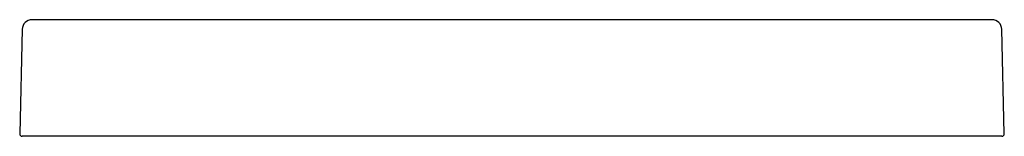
# Model space of a CAD drawing. Header units: millimetres. Extents: x -0.398 to 0.407, y 0 to 0.095.
import ezdxf

# ---------------------------------------------------------------- set-up
doc = ezdxf.new("R2010")
doc.units = ezdxf.units.MM
doc.layers.add('BLOCKS', color=3, linetype='Continuous')

msp = doc.modelspace()

# ---------------------------------------------------------------- linework, layer by layer
at = {"layer": 'BLOCKS', "linetype": 'Continuous'}
for p, q in [((-0.3532, 0.095), (-0.38772, 0.095)), ((0.39667, 0.095), (-0.38772, 0.095)), ((-0.39571, 0.0872), (-0.39779, 0.00205)), ((0.40675, 0.00205), (0.40467, 0.0872)), ((-0.38684, 0), (-0.3958, 0)), ((0.3958, 0), (-0.3958, 0)), ((-0.37684, 0), (-0.38684, 0)), ((0.40475, 0), (0.3958, 0))]:
    msp.add_line(p, q, dxfattribs=at)
for centre, radius, start, end in [((-0.38772, 0.087), 0.008, 90, 178.6), ((0.39667, 0.087), 0.008, 1.4, 90), ((-0.3958, 0.002), 0.002, 178.6, 270), ((0.40475, 0.002), 0.002, 270, 1.4)]:
    msp.add_arc(centre, radius, start, end, dxfattribs=at)

doc.saveas('drawing.dxf')
